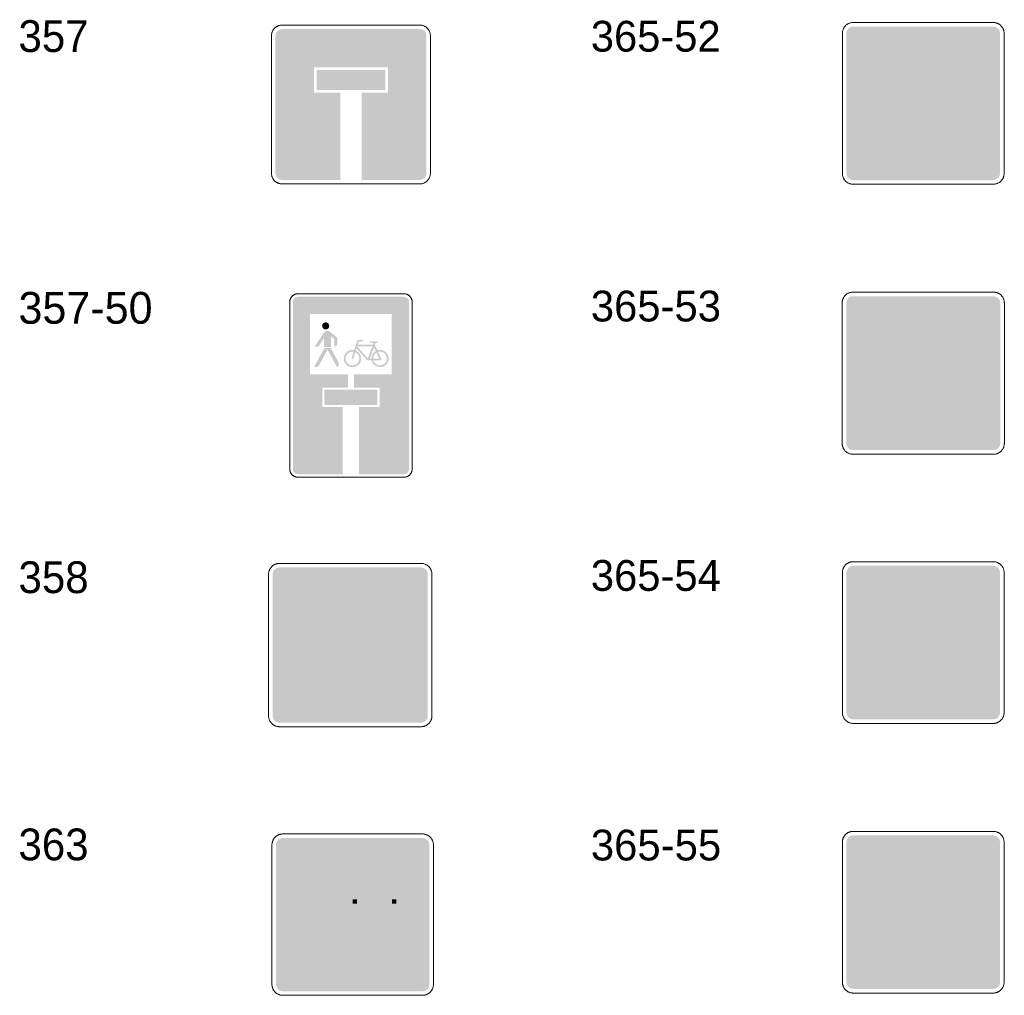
# Model space of a CAD drawing. Header units: millimetres. Extents: x 27 to 616, y -913 to 238.
# Tile 1 of 38: x 27 to 162, y -913 to -779. Entities that reach past the tile are written whole.
import ezdxf
from ezdxf.enums import TextEntityAlignment as Align

# ---------------------------------------------------------------- set-up
doc = ezdxf.new("R2010")
doc.units = ezdxf.units.MM
doc.header["$LTSCALE"] = 5
doc.linetypes.add('AUSGEZOGEN', pattern=[0])
doc.layers.add('Ebene_1', color=7, linetype='Continuous', true_color=0x000000)
doc.layers.add('Layer13', color=5, linetype='Continuous', true_color=0x0000ff)
doc.styles.add('Arial', font='arial.ttf')

msp = doc.modelspace()

# ---------------------------------------------------------------- hatches: boundary and pattern name
at = {"layer": 'Ebene_1', "linetype": 'AUSGEZOGEN', "lineweight": 18, "true_color": 0xfffffe}
for points in [[(143.44, -783.47), (158.21, -783.47), (158.21, -798.25), (143.44, -798.25)], [(150.34, -789.63), (150.14, -789.59), (149.99, -789.49), (149.88, -789.33), (149.84, -789.14), (149.84, -786.92), (149.88, -786.73), (149.99, -786.57), (150.14, -786.47), (150.34, -786.43), (153.29, -786.43), (153.48, -786.47), (153.64, -786.57), (153.74, -786.73), (153.78, -786.92), (153.78, -789.14), (153.74, -789.33), (153.64, -789.49), (153.48, -789.59), (153.29, -789.63)], [(147.87, -790.49), (147.87, -794.8), (147.8, -795.18), (147.59, -795.5), (147.27, -795.71), (146.89, -795.78), (146.51, -795.71), (146.19, -795.5), (145.98, -795.18), (145.9, -794.8), (145.95, -794.43), (146.09, -794.09), (147.15, -792.16), (147.55, -791.34)], [(143.42, -820.43), (158.23, -820.43), (158.23, -835.24), (143.42, -835.24)], [(151.25, -829.06), (151.11, -829.04), (150.99, -828.96), (150.92, -828.84), (150.89, -828.7), (150.89, -827.09), (150.92, -826.95), (150.99, -826.84), (151.11, -826.76), (151.25, -826.73), (153.4, -826.73), (153.54, -826.76), (153.65, -826.84), (153.73, -826.95), (153.76, -827.09), (153.76, -828.7), (153.73, -828.84), (153.65, -828.96), (153.54, -829.04), (153.4, -829.06)], [(149.45, -829.69), (149.45, -832.83), (149.39, -833.11), (149.24, -833.34), (149.01, -833.5), (148.73, -833.55), (148.45, -833.5), (148.23, -833.34), (148.07, -833.11), (148.01, -832.83), (148.05, -832.57), (148.15, -832.32), (148.92, -830.91), (149.21, -830.31)], [(64.87, -857.64), (79.79, -857.64), (79.79, -872.56), (64.87, -872.56)], [(143.44, -857.38), (158.21, -857.38), (158.21, -872.15), (143.44, -872.15)], [(151.24, -865.98), (151.11, -865.95), (150.99, -865.88), (150.92, -865.76), (150.89, -865.62), (150.89, -864.01), (150.92, -863.87), (150.99, -863.76), (151.11, -863.68), (151.24, -863.65), (153.39, -863.65), (153.53, -863.68), (153.65, -863.76), (153.72, -863.87), (153.75, -864.01), (153.75, -865.62), (153.72, -865.76), (153.65, -865.88), (153.53, -865.95), (153.39, -865.98)], [(149.45, -866.61), (149.45, -869.74), (149.4, -870.02), (149.24, -870.25), (149.02, -870.4), (148.74, -870.46), (148.46, -870.4), (148.23, -870.25), (148.08, -870.02), (148.02, -869.74), (148.06, -869.48), (148.15, -869.23), (148.93, -867.82), (149.22, -867.23)], [(65.29, -894.68), (80.03, -894.68), (80.03, -909.42), (65.29, -909.42)], [(158.21, -909.1), (143.44, -909.1), (143.44, -894.32), (158.21, -894.32)]]:
    msp.add_hatch(color=7, dxfattribs=at).paths.add_polyline_path(points, flags=0)
at = {"layer": 'Ebene_1', "linetype": 'AUSGEZOGEN', "lineweight": 18, "true_color": 0xce2729}
for points in [[(67.71, -786.3), (77.14, -786.3), (77.14, -789.02), (67.71, -789.02)], [(68.8, -830.09), (76.06, -830.09), (76.06, -832.18), (68.8, -832.18)], [(70.34, -871.07), (70.34, -867.09), (66.36, -867.09), (66.36, -863.11), (70.34, -863.11), (70.34, -859.13), (74.32, -859.13), (74.32, -863.11), (78.3, -863.11), (78.3, -867.09), (74.32, -867.09), (74.32, -871.07)]]:
    msp.add_hatch(color=242, dxfattribs=at).paths.add_polyline_path(points, flags=0)
at = {"layer": 'Ebene_1', "linetype": 'AUSGEZOGEN', "lineweight": 18, "true_color": 0x000000}
for points in [[(149.35, -796.28), (149.35, -795.54), (148.86, -795.54), (148.86, -788.77), (148.37, -788.77), (148.37, -794.8), (148.34, -795.1), (148.25, -795.37), (148.11, -795.63), (147.93, -795.84), (147.72, -796.02), (147.46, -796.16), (147.19, -796.25), (146.89, -796.28), (146.59, -796.25), (146.31, -796.16), (146.06, -796.02), (145.84, -795.84), (145.66, -795.63), (145.53, -795.37), (145.44, -795.1), (145.41, -794.8), (145.47, -794.31), (145.66, -793.85), (146.72, -791.92), (147.22, -790.86), (147.58, -789.74), (147.8, -788.59), (147.87, -787.41), (148.16, -786.73), (148.23, -786.61), (148.34, -786.51), (148.47, -786.45), (148.61, -786.43), (148.86, -786.43), (148.86, -785.94), (148.9, -785.74), (149, -785.59), (149.16, -785.48), (149.35, -785.44), (154.28, -785.44), (154.47, -785.48), (154.62, -785.59), (154.73, -785.74), (154.77, -785.94), (154.77, -795.54), (154.28, -795.54), (154.28, -796.28)], [(69.46, -821.36), (69.42, -821.55), (69.32, -821.71), (69.16, -821.81), (68.97, -821.85), (68.78, -821.81), (68.62, -821.71), (68.52, -821.55), (68.48, -821.36), (68.52, -821.17), (68.62, -821.01), (68.78, -820.91), (68.97, -820.87), (69.16, -820.91), (69.32, -821.01), (69.42, -821.17)], [(69.71, -822.82), (69.71, -824.25), (68.72, -824.25), (68.72, -823.07), (68.09, -824.05), (67.93, -824.19), (67.73, -824.25), (67.49, -824.18), (68.7, -822.31), (68.8, -822.2), (68.92, -822.11), (69.22, -822.03), (69.43, -822.07), (69.61, -822.18), (70.44, -822.87), (70.53, -823), (70.57, -823.15), (70.57, -823.76), (70.53, -823.92), (70.44, -824.06), (70.31, -824.15), (70.14, -824.19), (70.14, -823.18)], [(144.76, -824.88), (144.76, -821.77), (145.23, -821.77), (145.23, -824.43), (146.76, -824.43), (146.76, -824.88)], [(147.2, -824.88), (147.2, -821.77), (148.42, -821.77), (148.79, -821.84), (149.09, -822.04), (149.29, -822.34), (149.37, -822.71), (149.29, -823.08), (149.09, -823.38), (148.79, -823.58), (148.42, -823.66), (147.67, -823.66), (147.67, -824.88)], [(147.67, -823.21), (148.39, -823.21), (148.59, -823.17), (148.75, -823.06), (148.85, -822.91), (148.89, -822.71), (148.85, -822.52), (148.75, -822.36), (148.59, -822.25), (148.39, -822.21), (147.67, -822.21), (147.67, -823.21), (152.03, -823.16), (152.03, -823.79), (152.01, -824.02), (151.94, -824.23), (151.84, -824.42), (151.71, -824.58), (151.54, -824.72), (151.35, -824.82), (151.15, -824.88), (150.92, -824.91), (150.7, -824.88), (150.49, -824.82), (150.3, -824.72), (150.14, -824.58), (150, -824.42), (149.9, -824.23), (149.83, -824.02), (149.81, -823.79), (149.81, -822.85), (149.83, -822.63), (149.9, -822.42), (150, -822.23), (150.14, -822.06), (150.3, -821.93), (150.49, -821.83), (150.7, -821.76), (150.92, -821.74), (151.31, -821.81), (151.63, -822), (151.88, -822.29), (152.01, -822.66), (151.53, -822.66), (151.44, -822.47), (151.3, -822.33), (151.12, -822.24), (150.92, -822.21), (150.67, -822.26), (150.47, -822.4), (150.33, -822.6), (150.28, -822.85), (150.28, -823.79), (150.33, -824.04), (150.47, -824.25), (150.67, -824.38), (150.92, -824.43), (151.17, -824.38), (151.37, -824.25), (151.51, -824.04), (151.56, -823.79), (151.56, -823.6), (150.92, -823.6), (150.92, -823.16), (152.03, -823.16)], [(69.22, -824.62), (68.06, -826.76), (67.87, -826.94), (67.62, -827.01), (67.39, -826.95), (68.7, -824.55), (68.72, -824.43), (68.72, -824.37), (69.71, -824.37), (69.71, -824.43), (69.74, -824.55), (70.71, -826.35), (70.77, -826.58), (70.7, -826.83), (70.52, -827.01)], [(150.53, -833.91), (150.53, -833.37), (150.17, -833.37), (150.17, -828.44), (149.81, -828.44), (149.81, -832.83), (149.79, -833.05), (149.73, -833.25), (149.63, -833.44), (149.49, -833.6), (149.34, -833.73), (149.15, -833.83), (148.95, -833.89), (148.73, -833.91), (148.52, -833.89), (148.31, -833.83), (148.13, -833.73), (147.97, -833.6), (147.84, -833.44), (147.74, -833.25), (147.68, -833.05), (147.66, -832.83), (147.7, -832.48), (147.83, -832.14), (148.61, -830.73), (148.97, -829.96), (149.24, -829.15), (149.4, -828.31), (149.45, -827.45), (149.66, -826.95), (149.79, -826.79), (149.99, -826.73), (150.17, -826.73), (150.17, -826.37), (150.2, -826.23), (150.27, -826.12), (150.39, -826.04), (150.53, -826.01), (154.12, -826.01), (154.26, -826.04), (154.37, -826.12), (154.45, -826.23), (154.48, -826.37), (154.48, -833.37), (154.12, -833.37), (154.12, -833.91)], [(146.97, -860.92), (146.84, -861.29), (146.59, -861.58), (146.26, -861.77), (145.88, -861.83), (145.66, -861.81), (145.45, -861.75), (145.26, -861.64), (145.1, -861.51), (144.96, -861.35), (144.86, -861.16), (144.79, -860.95), (144.77, -860.73), (144.77, -859.78), (144.79, -859.56), (144.86, -859.35), (144.96, -859.17), (145.1, -859), (145.26, -858.87), (145.45, -858.76), (145.66, -858.7), (145.88, -858.68), (146.26, -858.75), (146.59, -858.94), (146.84, -859.22), (146.97, -859.59), (146.49, -859.59), (146.4, -859.41), (146.26, -859.27), (146.08, -859.18), (145.88, -859.15), (145.63, -859.2), (145.43, -859.33), (145.29, -859.54), (145.24, -859.78), (145.24, -860.73), (145.29, -860.97), (145.43, -861.18), (145.63, -861.31), (145.88, -861.36), (146.08, -861.33), (146.26, -861.24), (146.4, -861.1), (146.49, -860.92)], [(147.52, -861.81), (147.52, -858.7), (147.97, -858.7), (149.38, -860.92), (149.38, -858.7), (149.85, -858.7), (149.85, -861.81), (149.41, -861.81), (148, -859.59), (148, -861.81), (147.52, -861.81), (152.68, -860.09), (152.68, -860.73), (152.65, -860.95), (152.59, -861.16), (152.49, -861.35), (152.35, -861.51), (152.19, -861.64), (152, -861.75), (151.79, -861.81), (151.57, -861.83), (151.35, -861.81), (151.14, -861.75), (150.95, -861.64), (150.79, -861.51), (150.65, -861.35), (150.55, -861.16), (150.48, -860.95), (150.46, -860.73), (150.46, -859.78), (150.48, -859.56), (150.55, -859.35), (150.65, -859.17), (150.79, -859), (150.95, -858.87), (151.14, -858.76), (151.35, -858.7), (151.57, -858.68), (151.95, -858.75), (152.28, -858.94), (152.52, -859.22), (152.66, -859.59), (152.18, -859.59), (152.08, -859.41), (151.94, -859.27), (151.77, -859.18), (151.57, -859.15), (151.32, -859.2), (151.12, -859.33), (150.98, -859.54), (150.93, -859.78), (150.93, -860.73), (150.98, -860.97), (151.12, -861.18), (151.32, -861.31), (151.57, -861.36), (151.82, -861.31), (152.02, -861.18), (152.16, -860.97), (152.21, -860.73), (152.21, -860.53), (151.57, -860.53), (151.57, -860.09), (152.68, -860.09)], [(150.53, -870.82), (150.53, -870.28), (150.17, -870.28), (150.17, -865.36), (149.81, -865.36), (149.81, -869.74), (149.79, -869.96), (149.73, -870.16), (149.63, -870.34), (149.5, -870.5), (149.34, -870.63), (149.16, -870.73), (148.95, -870.8), (148.74, -870.82), (148.52, -870.8), (148.32, -870.73), (148.14, -870.63), (147.98, -870.5), (147.85, -870.34), (147.75, -870.16), (147.69, -869.96), (147.66, -869.74), (147.71, -869.39), (147.84, -869.05), (148.61, -867.65), (148.98, -866.87), (149.24, -866.06), (149.4, -865.23), (149.45, -864.37), (149.66, -863.88), (149.79, -863.72), (149.99, -863.66), (150.17, -863.66), (150.17, -863.3), (150.2, -863.16), (150.28, -863.04), (150.39, -862.97), (150.53, -862.94), (154.11, -862.94), (154.25, -862.97), (154.36, -863.04), (154.44, -863.16), (154.47, -863.3), (154.47, -870.28), (154.11, -870.28), (154.11, -870.82)], [(156.74, -904.91), (156.74, -898.02), (156.52, -897.84), (156.24, -897.77), (155.97, -897.84), (155.75, -898.02), (155.75, -900.48), (155.71, -900.88), (155.6, -901.25), (155.42, -901.58), (155.18, -901.87), (154.88, -902.11), (154.55, -902.29), (154.18, -902.41), (153.78, -902.45), (145.9, -902.45), (145.9, -900.48), (145.69, -900.3), (145.41, -900.23), (145.14, -900.3), (144.92, -900.48), (144.92, -904.91), (145.9, -904.91), (145.9, -903.93), (155.75, -903.93), (155.75, -904.91)], [(72.14, -904.14), (71.92, -904.14), (71.66, -904.08), (71.44, -903.94), (71.3, -903.73), (71.25, -903.46), (71.25, -899.96), (71.84, -899.96), (71.84, -903.39), (71.9, -903.52), (72.03, -903.58), (72.14, -903.58)], [(72.66, -899.96), (73.26, -899.96), (73.26, -900.56), (72.66, -900.56)], [(78.03, -899.96), (78.63, -899.96), (78.63, -900.56), (78.03, -900.56)], [(152.43, -902.2), (146.52, -902.2), (146.38, -902.17), (146.26, -902.1), (146.18, -901.98), (146.15, -901.83), (146.19, -901.67), (146.3, -901.53), (146.85, -901.21), (147.44, -900.99), (148.45, -900.79), (149.47, -900.73), (150.5, -900.79), (151.51, -900.99), (152.1, -901.21), (152.65, -901.53), (152.76, -901.67), (152.8, -901.83), (152.77, -901.98), (152.69, -902.1), (152.57, -902.17), (152.43, -902.2), (155.37, -899.88), (155.46, -900.01), (155.5, -900.18), (155.5, -900.38), (155.45, -900.59), (155.22, -901.06), (154.83, -901.53), (154.36, -901.91), (153.9, -902.14), (153.68, -902.19), (153.48, -902.2), (153.31, -902.16), (153.18, -902.07), (153.09, -901.93), (153.05, -901.77), (153.05, -901.57), (153.1, -901.35), (153.33, -900.88), (153.72, -900.41), (154.19, -900.03), (154.66, -899.8), (154.87, -899.75), (155.07, -899.74), (155.24, -899.79), (155.37, -899.88)], [(72.66, -901.15), (73.26, -901.15), (73.26, -904.14), (72.66, -904.14)], [(73.71, -904.14), (73.71, -903.65), (74.68, -901.67), (73.78, -901.67), (73.78, -901.15), (75.35, -901.15), (75.35, -901.6), (74.38, -903.58), (75.35, -903.58), (75.35, -904.14)], [(78.03, -901.15), (78.63, -901.15), (78.63, -904.14), (78.03, -904.14)]]:
    msp.add_hatch(color=18, dxfattribs=at).paths.add_polyline_path(points, flags=0)
h = msp.add_hatch(color=18, dxfattribs=at)
h.paths.add_polyline_path([(74.05, -823.23), (74.05, -823.47), (73.66, -823.47), (73.52, -823.52), (73.43, -823.64), (73.34, -823.94), (75.45, -823.94), (75.54, -823.71), (75.04, -823.59), (74.99, -823.53), (75.05, -823.47), (76.06, -823.47), (76.06, -823.71), (75.79, -823.71), (75.7, -823.94), (76.05, -824.71), (76.41, -824.65), (76.65, -824.68), (76.87, -824.74), (77.07, -824.85), (77.25, -825), (77.39, -825.17), (77.5, -825.37), (77.57, -825.6), (77.59, -825.83), (77.57, -826.07), (77.5, -826.29), (77.39, -826.49), (77.25, -826.67), (77.07, -826.81), (76.87, -826.92), (76.65, -826.99), (76.41, -827.01), (76.01, -826.94), (75.67, -826.75), (75.4, -826.45), (75.25, -826.07), (74.76, -826.07), (74.58, -825.99), (73.18, -824.44), (73.09, -824.74), (73.39, -824.93), (73.62, -825.18), (73.76, -825.49), (73.81, -825.83), (73.79, -826.07), (73.72, -826.29), (73.61, -826.49), (73.47, -826.67), (73.29, -826.81), (73.09, -826.92), (72.87, -826.99), (72.63, -827.01), (72.39, -826.99), (72.17, -826.92), (71.97, -826.81), (71.79, -826.67), (71.65, -826.49), (71.54, -826.29), (71.47, -826.07), (71.45, -825.83), (71.47, -825.6), (71.54, -825.37), (71.65, -825.17), (71.79, -825), (71.97, -824.85), (72.17, -824.74), (72.39, -824.68), (72.63, -824.65), (72.87, -824.67), (73.21, -823.57), (73.28, -823.43), (73.38, -823.33), (73.51, -823.26), (73.66, -823.23)], flags=0)
h.paths.add_polyline_path([(75.5, -826.07), (75.62, -826.36), (75.83, -826.58), (76.1, -826.73), (76.41, -826.78), (76.78, -826.7), (77.08, -826.5), (77.28, -826.2), (77.36, -825.83), (77.28, -825.47), (77.08, -825.16), (76.78, -824.96), (76.41, -824.89), (76.14, -824.93), (76.58, -825.9), (76.59, -825.95), (76.47, -826.07)], flags=0)
h.paths.add_polyline_path([(75.47, -825.83), (76.29, -825.83), (75.93, -825.02), (75.73, -825.17), (75.59, -825.37), (75.5, -825.59)], flags=0)
h.paths.add_polyline_path([(72.79, -824.9), (72.63, -824.89), (72.26, -824.96), (71.96, -825.16), (71.76, -825.47), (71.69, -825.83), (71.76, -826.2), (71.96, -826.5), (72.26, -826.7), (72.63, -826.78), (73, -826.7), (73.3, -826.5), (73.5, -826.2), (73.58, -825.83), (73.54, -825.56), (73.43, -825.32), (73.25, -825.12), (73.02, -824.97), (72.74, -825.87), (72.63, -825.95), (72.51, -825.83), (72.52, -825.8)], flags=0)
h.paths.add_polyline_path([(74.99, -825.83), (75.23, -825.83), (75.27, -825.52), (75.39, -825.24), (75.58, -824.99), (75.83, -824.81), (75.59, -824.26)], flags=0)
h.paths.add_polyline_path([(73.27, -824.18), (74.75, -825.82), (75.36, -824.18)], flags=0)
h = msp.add_hatch(color=18, dxfattribs=at)
h.paths.add_polyline_path([(66.7, -904.14), (66.7, -899.96), (67.67, -899.96), (68.04, -900.03), (68.35, -900.24), (68.56, -900.55), (68.64, -900.93), (68.64, -901.53), (68.56, -901.9), (68.35, -902.21), (68.04, -902.42), (67.67, -902.49), (67.29, -902.49), (67.29, -904.14)], flags=0)
h.paths.add_polyline_path([(67.29, -900.52), (67.29, -901.94), (67.67, -901.94), (67.83, -901.9), (67.96, -901.82), (68.04, -901.68), (68.08, -901.53), (68.08, -900.93), (68.04, -900.77), (67.96, -900.64), (67.83, -900.55), (67.67, -900.52)], flags=0)
h = msp.add_hatch(color=18, dxfattribs=at)
h.paths.add_polyline_path([(68.93, -903.28), (68.93, -902.01), (69.01, -901.66), (69.2, -901.38), (69.48, -901.19), (69.83, -901.11), (70.18, -901.19), (70.46, -901.38), (70.65, -901.66), (70.73, -902.01), (70.73, -903.28), (70.65, -903.63), (70.46, -903.91), (70.18, -904.1), (69.83, -904.17), (69.48, -904.1), (69.2, -903.91), (69.01, -903.63)], flags=0)
h.paths.add_polyline_path([(69.53, -903.28), (69.56, -903.39), (69.62, -903.49), (69.71, -903.55), (69.83, -903.58), (69.95, -903.55), (70.04, -903.49), (70.1, -903.39), (70.13, -903.28), (70.13, -902.01), (70.1, -901.89), (70.04, -901.8), (69.95, -901.73), (69.83, -901.71), (69.71, -901.73), (69.62, -901.8), (69.56, -901.89), (69.53, -902.01)], flags=0)
h = msp.add_hatch(color=18, dxfattribs=at)
h.paths.add_polyline_path([(77.51, -903.28), (77.44, -903.63), (77.25, -903.91), (76.97, -904.1), (76.62, -904.17), (76.27, -904.1), (75.98, -903.91), (75.79, -903.63), (75.72, -903.28), (75.72, -902.01), (75.79, -901.66), (75.98, -901.38), (76.27, -901.19), (76.62, -901.11), (76.97, -901.19), (77.25, -901.38), (77.44, -901.66), (77.51, -902.01), (77.51, -902.87), (76.32, -902.87), (76.32, -903.28), (76.34, -903.39), (76.41, -903.49), (76.5, -903.55), (76.62, -903.58), (76.73, -903.55), (76.83, -903.49), (76.89, -903.39), (76.92, -903.28)], flags=0)
h.paths.add_polyline_path([(76.32, -902.38), (76.92, -902.38), (76.92, -902.01), (76.89, -901.89), (76.83, -901.8), (76.73, -901.73), (76.62, -901.71), (76.5, -901.73), (76.41, -901.8), (76.34, -901.89), (76.32, -902.01)], flags=0)
at = {"layer": 'Layer13', "linetype": 'AUSGEZOGEN', "lineweight": 18, "true_color": 0x0000ff}
for points in [[(70.98, -801.35), (63, -801.35), (62.65, -801.28), (62.36, -801.09), (62.16, -800.8), (62.09, -800.45), (62.09, -781.58), (62.16, -781.23), (62.36, -780.94), (62.65, -780.75), (63, -780.68), (81.86, -780.68), (82.21, -780.75), (82.5, -780.94), (82.69, -781.23), (82.77, -781.58), (82.77, -800.45), (82.69, -800.8), (82.5, -801.09), (82.21, -801.28), (81.86, -801.35), (73.88, -801.35), (73.88, -789.38), (77.51, -789.38), (77.51, -785.94), (67.35, -785.94), (67.35, -789.38), (70.98, -789.38)], [(141.23, -801.39), (140.87, -801.31), (140.57, -801.12), (140.38, -800.82), (140.3, -800.46), (140.3, -781.26), (140.38, -780.9), (140.57, -780.61), (140.87, -780.41), (141.23, -780.34), (160.43, -780.34), (160.79, -780.41), (161.08, -780.61), (161.28, -780.9), (161.35, -781.26), (161.35, -800.46), (161.28, -800.82), (161.08, -801.12), (160.79, -801.31), (160.43, -801.39)], [(71.31, -841.68), (65.17, -841.68), (64.89, -841.62), (64.67, -841.47), (64.52, -841.25), (64.47, -840.98), (64.47, -818.07), (64.52, -817.8), (64.67, -817.58), (64.89, -817.43), (65.17, -817.37), (79.69, -817.37), (79.96, -817.43), (80.19, -817.58), (80.33, -817.8), (80.39, -818.07), (80.39, -840.98), (80.33, -841.25), (80.19, -841.47), (79.96, -841.62), (79.69, -841.68), (73.55, -841.68), (73.55, -832.46), (76.34, -832.46), (76.34, -829.81), (72.85, -829.81), (72.85, -827.99), (78.02, -827.99), (78.02, -819.75), (66.84, -819.75), (66.84, -827.99), (72.01, -827.99), (72.01, -829.81), (68.52, -829.81), (68.52, -832.46), (71.31, -832.46)], [(141.2, -838.39), (140.84, -838.32), (140.55, -838.12), (140.35, -837.83), (140.28, -837.47), (140.28, -818.21), (140.35, -817.85), (140.55, -817.56), (140.84, -817.36), (141.2, -817.29), (160.45, -817.29), (160.82, -817.36), (161.11, -817.56), (161.31, -817.85), (161.38, -818.21), (161.38, -837.47), (161.31, -837.83), (161.11, -838.12), (160.82, -838.32), (160.45, -838.39)], [(154.57, -832.65), (154.57, -827.81), (155.82, -827.81), (155.96, -827.78), (156.08, -827.7), (156.15, -827.59), (156.18, -827.45), (156.18, -825.83), (156.15, -825.69), (156.08, -825.58), (155.96, -825.5), (155.82, -825.47), (153.67, -825.47), (153.53, -825.5), (153.42, -825.58), (153.34, -825.69), (153.31, -825.83), (153.31, -825.92), (151.99, -825.92), (152.08, -825.69), (152.21, -825.53), (152.41, -825.47), (152.59, -825.47), (152.59, -825.12), (152.62, -824.98), (152.7, -824.86), (152.81, -824.78), (152.95, -824.76), (156.54, -824.76), (156.68, -824.78), (156.8, -824.86), (156.87, -824.98), (156.9, -825.12), (156.9, -832.12), (156.54, -832.12), (156.54, -832.65)], [(62.63, -875.73), (62.27, -875.66), (61.97, -875.46), (61.77, -875.16), (61.7, -874.8), (61.7, -855.4), (61.77, -855.03), (61.97, -854.74), (62.27, -854.54), (62.63, -854.46), (82.03, -854.46), (82.39, -854.54), (82.69, -854.74), (82.89, -855.03), (82.96, -855.4), (82.96, -874.8), (82.89, -875.16), (82.69, -875.46), (82.39, -875.66), (82.03, -875.73)], [(141.23, -875.29), (140.87, -875.21), (140.57, -875.02), (140.38, -874.72), (140.3, -874.36), (140.3, -855.16), (140.38, -854.8), (140.57, -854.51), (140.87, -854.31), (141.23, -854.24), (160.43, -854.24), (160.79, -854.31), (161.08, -854.51), (161.28, -854.8), (161.35, -855.16), (161.35, -874.36), (161.28, -874.72), (161.08, -875.02), (160.79, -875.21), (160.43, -875.29)], [(154.56, -869.56), (154.56, -864.73), (155.81, -864.73), (155.95, -864.7), (156.06, -864.62), (156.14, -864.51), (156.17, -864.37), (156.17, -862.76), (156.14, -862.62), (156.06, -862.51), (155.95, -862.43), (155.81, -862.4), (153.66, -862.4), (153.52, -862.43), (153.41, -862.51), (153.33, -862.62), (153.3, -862.76), (153.3, -862.85), (151.98, -862.85), (152.08, -862.62), (152.21, -862.46), (152.41, -862.4), (152.59, -862.4), (152.59, -862.04), (152.62, -861.9), (152.69, -861.79), (152.81, -861.71), (152.95, -861.69), (156.53, -861.69), (156.67, -861.71), (156.78, -861.79), (156.86, -861.9), (156.89, -862.04), (156.89, -869.03), (156.53, -869.03), (156.53, -869.56)], [(63.08, -912.55), (62.72, -912.48), (62.43, -912.28), (62.23, -911.99), (62.16, -911.63), (62.16, -892.47), (62.23, -892.11), (62.43, -891.81), (62.72, -891.62), (63.08, -891.54), (82.25, -891.54), (82.6, -891.62), (82.9, -891.81), (83.09, -892.11), (83.17, -892.47), (83.17, -911.63), (83.09, -911.99), (82.9, -912.28), (82.6, -912.48), (82.25, -912.55)], [(160.43, -912.24), (141.23, -912.24), (140.87, -912.16), (140.57, -911.97), (140.38, -911.67), (140.3, -911.31), (140.3, -892.11), (140.38, -891.75), (140.57, -891.46), (140.87, -891.26), (141.23, -891.19), (160.43, -891.19), (160.79, -891.26), (161.08, -891.46), (161.28, -891.75), (161.35, -892.11), (161.35, -911.31), (161.28, -911.67), (161.08, -911.97), (160.79, -912.16)]]:
    msp.add_hatch(color=5, dxfattribs=at).paths.add_polyline_path(points, flags=0)

# ---------------------------------------------------------------- linework, layer by layer
at = {"layer": 'Ebene_1', "color": 18, "linetype": 'AUSGEZOGEN', "lineweight": 18, "true_color": 0x000000}
for p, q in [((63, -780.13), (81.86, -780.13)), ((141.23, -779.78), (160.43, -779.78)), ((141.23, -779.78), (160.43, -779.78)), ((61.55, -800.45), (61.55, -781.58)), ((83.31, -781.58), (83.31, -800.45)), ((139.75, -800.46), (139.75, -781.26)), ((139.75, -800.46), (139.75, -781.26)), ((161.91, -781.26), (161.91, -800.46)), ((161.91, -781.26), (161.91, -800.46)), ((81.86, -801.9), (63, -801.9)), ((160.43, -801.94), (141.23, -801.94)), ((160.43, -801.94), (141.23, -801.94)), ((65.17, -816.96), (79.69, -816.96)), ((141.2, -816.73), (160.45, -816.73)), ((141.2, -816.73), (160.45, -816.73)), ((64.05, -840.98), (64.05, -818.07)), ((80.81, -818.07), (80.81, -840.98)), ((139.72, -837.47), (139.72, -818.21)), ((139.72, -837.47), (139.72, -818.21)), ((161.94, -818.21), (161.94, -837.47)), ((161.94, -818.21), (161.94, -837.47)), ((160.45, -838.95), (141.2, -838.95)), ((160.45, -838.95), (141.2, -838.95)), ((79.69, -842.1), (65.17, -842.1)), ((141.23, -853.68), (160.43, -853.68)), ((62.63, -853.91), (82.03, -853.91)), ((139.75, -874.36), (139.75, -855.16)), ((161.91, -855.16), (161.91, -874.36)), ((61.14, -874.8), (61.14, -855.4)), ((83.52, -855.4), (83.52, -874.8)), ((82.03, -876.29), (62.63, -876.29)), ((160.43, -875.84), (141.23, -875.84)), ((63.08, -890.99), (82.25, -890.99)), ((141.23, -890.63), (160.43, -890.63)), ((61.61, -911.63), (61.61, -892.47)), ((83.72, -892.47), (83.72, -911.63)), ((139.75, -911.31), (139.75, -892.11)), ((161.91, -892.11), (161.91, -911.31)), ((82.25, -913.1), (63.08, -913.1)), ((160.43, -912.79), (141.23, -912.79))]:
    msp.add_line(p, q, dxfattribs=at)
for points in [[(61.55, -781.58), (61.55, -781.51), (61.55, -781.44), (61.56, -781.36), (61.58, -781.29), (61.59, -781.22), (61.61, -781.15), (61.64, -781.09), (61.66, -781.02), (61.69, -780.96), (61.72, -780.89), (61.76, -780.83), (61.79, -780.77), (61.84, -780.72), (61.88, -780.66), (61.92, -780.61), (61.97, -780.56), (62.02, -780.51), (62.08, -780.47), (62.13, -780.42), (62.19, -780.38), (62.25, -780.34), (62.31, -780.31), (62.37, -780.28), (62.43, -780.25), (62.5, -780.22), (62.57, -780.2), (62.64, -780.18), (62.71, -780.16), (62.78, -780.15), (62.85, -780.14), (62.92, -780.14), (63, -780.13)], [(81.86, -780.13), (81.93, -780.14), (82.01, -780.14), (82.08, -780.15), (82.15, -780.16), (82.22, -780.18), (82.29, -780.2), (82.36, -780.22), (82.42, -780.25), (82.49, -780.28), (82.55, -780.31), (82.61, -780.34), (82.67, -780.38), (82.73, -780.42), (82.78, -780.47), (82.83, -780.51), (82.89, -780.56), (82.93, -780.61), (82.98, -780.66), (83.02, -780.72), (83.06, -780.77), (83.1, -780.83), (83.13, -780.89), (83.17, -780.96), (83.2, -781.02), (83.22, -781.09), (83.24, -781.15), (83.26, -781.22), (83.28, -781.29), (83.29, -781.36), (83.3, -781.44), (83.31, -781.51), (83.31, -781.58)], [(139.75, -781.26), (139.75, -781.18), (139.76, -781.11), (139.77, -781.03), (139.78, -780.96), (139.8, -780.89), (139.82, -780.82), (139.84, -780.75), (139.87, -780.68), (139.9, -780.62), (139.93, -780.55), (139.96, -780.49), (140, -780.43), (140.04, -780.37), (140.09, -780.32), (140.13, -780.27), (140.18, -780.21), (140.23, -780.17), (140.29, -780.12), (140.34, -780.07), (140.4, -780.03), (140.46, -780), (140.52, -779.96), (140.59, -779.93), (140.65, -779.9), (140.72, -779.87), (140.79, -779.85), (140.86, -779.83), (140.93, -779.81), (141, -779.8), (141.08, -779.79), (141.15, -779.78), (141.23, -779.78)], [(139.75, -781.26), (139.75, -781.18), (139.76, -781.11), (139.77, -781.03), (139.78, -780.96), (139.8, -780.89), (139.82, -780.82), (139.84, -780.75), (139.87, -780.68), (139.9, -780.62), (139.93, -780.55), (139.96, -780.49), (140, -780.43), (140.04, -780.37), (140.09, -780.32), (140.13, -780.27), (140.18, -780.21), (140.23, -780.17), (140.29, -780.12), (140.34, -780.07), (140.4, -780.03), (140.46, -780), (140.52, -779.96), (140.59, -779.93), (140.65, -779.9), (140.72, -779.87), (140.79, -779.85), (140.86, -779.83), (140.93, -779.81), (141, -779.8), (141.08, -779.79), (141.15, -779.78), (141.23, -779.78)], [(160.43, -779.78), (160.51, -779.78), (160.58, -779.79), (160.66, -779.8), (160.73, -779.81), (160.8, -779.83), (160.87, -779.85), (160.94, -779.87), (161.01, -779.9), (161.07, -779.93), (161.13, -779.96), (161.2, -780), (161.26, -780.03), (161.31, -780.07), (161.37, -780.12), (161.42, -780.17), (161.48, -780.21), (161.52, -780.27), (161.57, -780.32), (161.61, -780.37), (161.66, -780.43), (161.69, -780.49), (161.73, -780.55), (161.76, -780.62), (161.79, -780.68), (161.82, -780.75), (161.84, -780.82), (161.86, -780.89), (161.88, -780.96), (161.89, -781.03), (161.9, -781.11), (161.91, -781.18), (161.91, -781.26)], [(160.43, -779.78), (160.51, -779.78), (160.58, -779.79), (160.66, -779.8), (160.73, -779.81), (160.8, -779.83), (160.87, -779.85), (160.94, -779.87), (161.01, -779.9), (161.07, -779.93), (161.13, -779.96), (161.2, -780), (161.26, -780.03), (161.31, -780.07), (161.37, -780.12), (161.42, -780.17), (161.48, -780.21), (161.52, -780.27), (161.57, -780.32), (161.61, -780.37), (161.66, -780.43), (161.69, -780.49), (161.73, -780.55), (161.76, -780.62), (161.79, -780.68), (161.82, -780.75), (161.84, -780.82), (161.86, -780.89), (161.88, -780.96), (161.89, -781.03), (161.9, -781.11), (161.91, -781.18), (161.91, -781.26)], [(63, -801.9), (62.92, -801.89), (62.85, -801.89), (62.78, -801.88), (62.71, -801.87), (62.64, -801.85), (62.57, -801.83), (62.5, -801.81), (62.43, -801.78), (62.37, -801.75), (62.31, -801.72), (62.25, -801.69), (62.19, -801.65), (62.13, -801.61), (62.08, -801.56), (62.02, -801.52), (61.97, -801.47), (61.92, -801.42), (61.88, -801.37), (61.84, -801.31), (61.79, -801.26), (61.76, -801.2), (61.72, -801.14), (61.69, -801.07), (61.66, -801.01), (61.64, -800.94), (61.61, -800.88), (61.59, -800.81), (61.58, -800.74), (61.56, -800.67), (61.55, -800.59), (61.55, -800.52), (61.55, -800.45)], [(83.31, -800.45), (83.31, -800.52), (83.3, -800.59), (83.29, -800.67), (83.28, -800.74), (83.26, -800.81), (83.24, -800.88), (83.22, -800.94), (83.2, -801.01), (83.17, -801.07), (83.13, -801.14), (83.1, -801.2), (83.06, -801.26), (83.02, -801.31), (82.98, -801.37), (82.93, -801.42), (82.89, -801.47), (82.83, -801.52), (82.78, -801.56), (82.73, -801.61), (82.67, -801.65), (82.61, -801.69), (82.55, -801.72), (82.49, -801.75), (82.42, -801.78), (82.36, -801.81), (82.29, -801.83), (82.22, -801.85), (82.15, -801.87), (82.08, -801.88), (82.01, -801.89), (81.93, -801.89), (81.86, -801.9)], [(141.23, -801.94), (141.15, -801.94), (141.08, -801.93), (141, -801.92), (140.93, -801.91), (140.86, -801.89), (140.79, -801.87), (140.72, -801.85), (140.65, -801.82), (140.59, -801.79), (140.52, -801.76), (140.46, -801.73), (140.4, -801.69), (140.34, -801.65), (140.29, -801.6), (140.23, -801.56), (140.18, -801.51), (140.13, -801.46), (140.09, -801.4), (140.04, -801.35), (140, -801.29), (139.96, -801.23), (139.93, -801.17), (139.9, -801.1), (139.87, -801.04), (139.84, -800.97), (139.82, -800.9), (139.8, -800.83), (139.78, -800.76), (139.77, -800.69), (139.76, -800.61), (139.75, -800.54), (139.75, -800.46)], [(141.23, -801.94), (141.15, -801.94), (141.08, -801.93), (141, -801.92), (140.93, -801.91), (140.86, -801.89), (140.79, -801.87), (140.72, -801.85), (140.65, -801.82), (140.59, -801.79), (140.52, -801.76), (140.46, -801.73), (140.4, -801.69), (140.34, -801.65), (140.29, -801.6), (140.23, -801.56), (140.18, -801.51), (140.13, -801.46), (140.09, -801.4), (140.04, -801.35), (140, -801.29), (139.96, -801.23), (139.93, -801.17), (139.9, -801.1), (139.87, -801.04), (139.84, -800.97), (139.82, -800.9), (139.8, -800.83), (139.78, -800.76), (139.77, -800.69), (139.76, -800.61), (139.75, -800.54), (139.75, -800.46)], [(161.91, -800.46), (161.91, -800.54), (161.9, -800.61), (161.89, -800.69), (161.88, -800.76), (161.86, -800.83), (161.84, -800.9), (161.82, -800.97), (161.79, -801.04), (161.76, -801.1), (161.73, -801.17), (161.69, -801.23), (161.66, -801.29), (161.61, -801.35), (161.57, -801.4), (161.52, -801.46), (161.48, -801.51), (161.42, -801.56), (161.37, -801.6), (161.31, -801.65), (161.26, -801.69), (161.2, -801.73), (161.13, -801.76), (161.07, -801.79), (161.01, -801.82), (160.94, -801.85), (160.87, -801.87), (160.8, -801.89), (160.73, -801.91), (160.66, -801.92), (160.58, -801.93), (160.51, -801.94), (160.43, -801.94)], [(161.91, -800.46), (161.91, -800.54), (161.9, -800.61), (161.89, -800.69), (161.88, -800.76), (161.86, -800.83), (161.84, -800.9), (161.82, -800.97), (161.79, -801.04), (161.76, -801.1), (161.73, -801.17), (161.69, -801.23), (161.66, -801.29), (161.61, -801.35), (161.57, -801.4), (161.52, -801.46), (161.48, -801.51), (161.42, -801.56), (161.37, -801.6), (161.31, -801.65), (161.26, -801.69), (161.2, -801.73), (161.13, -801.76), (161.07, -801.79), (161.01, -801.82), (160.94, -801.85), (160.87, -801.87), (160.8, -801.89), (160.73, -801.91), (160.66, -801.92), (160.58, -801.93), (160.51, -801.94), (160.43, -801.94)], [(64.05, -818.07), (64.05, -818.02), (64.05, -817.96), (64.06, -817.9), (64.07, -817.85), (64.08, -817.79), (64.1, -817.74), (64.12, -817.69), (64.14, -817.64), (64.16, -817.59), (64.18, -817.54), (64.21, -817.49), (64.24, -817.45), (64.27, -817.4), (64.3, -817.36), (64.34, -817.32), (64.38, -817.28), (64.41, -817.25), (64.45, -817.21), (64.5, -817.18), (64.54, -817.15), (64.59, -817.12), (64.63, -817.09), (64.68, -817.07), (64.73, -817.04), (64.78, -817.02), (64.83, -817.01), (64.89, -816.99), (64.94, -816.98), (65, -816.97), (65.05, -816.96), (65.11, -816.96), (65.17, -816.96)], [(79.69, -816.96), (79.75, -816.96), (79.81, -816.96), (79.86, -816.97), (79.92, -816.98), (79.97, -816.99), (80.02, -817.01), (80.08, -817.02), (80.13, -817.04), (80.18, -817.07), (80.22, -817.09), (80.27, -817.12), (80.32, -817.15), (80.36, -817.18), (80.4, -817.21), (80.44, -817.25), (80.48, -817.28), (80.52, -817.32), (80.55, -817.36), (80.59, -817.4), (80.62, -817.45), (80.65, -817.49), (80.67, -817.54), (80.7, -817.59), (80.72, -817.64), (80.74, -817.69), (80.76, -817.74), (80.77, -817.79), (80.79, -817.85), (80.8, -817.9), (80.8, -817.96), (80.81, -818.02), (80.81, -818.07)], [(139.72, -818.21), (139.72, -818.14), (139.73, -818.06), (139.74, -817.99), (139.75, -817.91), (139.77, -817.84), (139.79, -817.77), (139.81, -817.7), (139.84, -817.64), (139.87, -817.57), (139.9, -817.51), (139.94, -817.44), (139.97, -817.38), (140.02, -817.33), (140.06, -817.27), (140.11, -817.22), (140.16, -817.17), (140.21, -817.12), (140.26, -817.07), (140.32, -817.03), (140.37, -816.98), (140.43, -816.95), (140.5, -816.91), (140.56, -816.88), (140.63, -816.85), (140.69, -816.82), (140.76, -816.8), (140.83, -816.78), (140.9, -816.76), (140.98, -816.75), (141.05, -816.74), (141.13, -816.73), (141.2, -816.73)], [(139.72, -818.21), (139.72, -818.14), (139.73, -818.06), (139.74, -817.99), (139.75, -817.91), (139.77, -817.84), (139.79, -817.77), (139.81, -817.7), (139.84, -817.64), (139.87, -817.57), (139.9, -817.51), (139.94, -817.44), (139.97, -817.38), (140.02, -817.33), (140.06, -817.27), (140.11, -817.22), (140.16, -817.17), (140.21, -817.12), (140.26, -817.07), (140.32, -817.03), (140.37, -816.98), (140.43, -816.95), (140.5, -816.91), (140.56, -816.88), (140.63, -816.85), (140.69, -816.82), (140.76, -816.8), (140.83, -816.78), (140.9, -816.76), (140.98, -816.75), (141.05, -816.74), (141.13, -816.73), (141.2, -816.73)], [(160.45, -816.73), (160.53, -816.73), (160.61, -816.74), (160.68, -816.75), (160.75, -816.76), (160.82, -816.78), (160.9, -816.8), (160.96, -816.82), (161.03, -816.85), (161.1, -816.88), (161.16, -816.91), (161.22, -816.95), (161.28, -816.98), (161.34, -817.03), (161.4, -817.07), (161.45, -817.12), (161.5, -817.17), (161.55, -817.22), (161.6, -817.27), (161.64, -817.33), (161.68, -817.38), (161.72, -817.44), (161.76, -817.51), (161.79, -817.57), (161.82, -817.64), (161.85, -817.7), (161.87, -817.77), (161.89, -817.84), (161.91, -817.91), (161.92, -817.99), (161.93, -818.06), (161.93, -818.14), (161.94, -818.21)], [(160.45, -816.73), (160.53, -816.73), (160.61, -816.74), (160.68, -816.75), (160.75, -816.76), (160.82, -816.78), (160.9, -816.8), (160.96, -816.82), (161.03, -816.85), (161.1, -816.88), (161.16, -816.91), (161.22, -816.95), (161.28, -816.98), (161.34, -817.03), (161.4, -817.07), (161.45, -817.12), (161.5, -817.17), (161.55, -817.22), (161.6, -817.27), (161.64, -817.33), (161.68, -817.38), (161.72, -817.44), (161.76, -817.51), (161.79, -817.57), (161.82, -817.64), (161.85, -817.7), (161.87, -817.77), (161.89, -817.84), (161.91, -817.91), (161.92, -817.99), (161.93, -818.06), (161.93, -818.14), (161.94, -818.21)], [(141.2, -838.95), (141.13, -838.94), (141.05, -838.94), (140.98, -838.93), (140.9, -838.92), (140.83, -838.9), (140.76, -838.88), (140.69, -838.86), (140.63, -838.83), (140.56, -838.8), (140.5, -838.77), (140.43, -838.73), (140.37, -838.69), (140.32, -838.65), (140.26, -838.61), (140.21, -838.56), (140.16, -838.51), (140.11, -838.46), (140.06, -838.41), (140.02, -838.35), (139.97, -838.29), (139.94, -838.23), (139.9, -838.17), (139.87, -838.11), (139.84, -838.04), (139.81, -837.97), (139.79, -837.91), (139.77, -837.84), (139.75, -837.76), (139.74, -837.69), (139.73, -837.62), (139.72, -837.54), (139.72, -837.47)], [(141.2, -838.95), (141.13, -838.94), (141.05, -838.94), (140.98, -838.93), (140.9, -838.92), (140.83, -838.9), (140.76, -838.88), (140.69, -838.86), (140.63, -838.83), (140.56, -838.8), (140.5, -838.77), (140.43, -838.73), (140.37, -838.69), (140.32, -838.65), (140.26, -838.61), (140.21, -838.56), (140.16, -838.51), (140.11, -838.46), (140.06, -838.41), (140.02, -838.35), (139.97, -838.29), (139.94, -838.23), (139.9, -838.17), (139.87, -838.11), (139.84, -838.04), (139.81, -837.97), (139.79, -837.91), (139.77, -837.84), (139.75, -837.76), (139.74, -837.69), (139.73, -837.62), (139.72, -837.54), (139.72, -837.47)], [(161.94, -837.47), (161.93, -837.54), (161.93, -837.62), (161.92, -837.69), (161.91, -837.76), (161.89, -837.84), (161.87, -837.91), (161.85, -837.97), (161.82, -838.04), (161.79, -838.11), (161.76, -838.17), (161.72, -838.23), (161.68, -838.29), (161.64, -838.35), (161.6, -838.41), (161.55, -838.46), (161.5, -838.51), (161.45, -838.56), (161.4, -838.61), (161.34, -838.65), (161.28, -838.69), (161.22, -838.73), (161.16, -838.77), (161.1, -838.8), (161.03, -838.83), (160.96, -838.86), (160.9, -838.88), (160.82, -838.9), (160.75, -838.92), (160.68, -838.93), (160.61, -838.94), (160.53, -838.94), (160.45, -838.95)], [(161.94, -837.47), (161.93, -837.54), (161.93, -837.62), (161.92, -837.69), (161.91, -837.76), (161.89, -837.84), (161.87, -837.91), (161.85, -837.97), (161.82, -838.04), (161.79, -838.11), (161.76, -838.17), (161.72, -838.23), (161.68, -838.29), (161.64, -838.35), (161.6, -838.41), (161.55, -838.46), (161.5, -838.51), (161.45, -838.56), (161.4, -838.61), (161.34, -838.65), (161.28, -838.69), (161.22, -838.73), (161.16, -838.77), (161.1, -838.8), (161.03, -838.83), (160.96, -838.86), (160.9, -838.88), (160.82, -838.9), (160.75, -838.92), (160.68, -838.93), (160.61, -838.94), (160.53, -838.94), (160.45, -838.95)], [(65.17, -842.1), (65.11, -842.1), (65.05, -842.09), (65, -842.08), (64.94, -842.07), (64.89, -842.06), (64.83, -842.05), (64.78, -842.03), (64.73, -842.01), (64.68, -841.99), (64.63, -841.96), (64.59, -841.94), (64.54, -841.91), (64.5, -841.87), (64.45, -841.84), (64.41, -841.81), (64.38, -841.77), (64.34, -841.73), (64.3, -841.69), (64.27, -841.65), (64.24, -841.6), (64.21, -841.56), (64.18, -841.51), (64.16, -841.46), (64.14, -841.41), (64.12, -841.36), (64.1, -841.31), (64.08, -841.26), (64.07, -841.2), (64.06, -841.15), (64.05, -841.09), (64.05, -841.04), (64.05, -840.98)], [(80.81, -840.98), (80.81, -841.04), (80.8, -841.09), (80.8, -841.15), (80.79, -841.2), (80.77, -841.26), (80.76, -841.31), (80.74, -841.36), (80.72, -841.41), (80.7, -841.46), (80.67, -841.51), (80.65, -841.56), (80.62, -841.6), (80.59, -841.65), (80.55, -841.69), (80.52, -841.73), (80.48, -841.77), (80.44, -841.81), (80.4, -841.84), (80.36, -841.87), (80.32, -841.91), (80.27, -841.94), (80.22, -841.96), (80.18, -841.99), (80.13, -842.01), (80.08, -842.03), (80.02, -842.05), (79.97, -842.06), (79.92, -842.07), (79.86, -842.08), (79.81, -842.09), (79.75, -842.1), (79.69, -842.1)], [(139.75, -855.16), (139.75, -855.08), (139.76, -855.01), (139.77, -854.93), (139.78, -854.86), (139.8, -854.79), (139.82, -854.72), (139.84, -854.65), (139.87, -854.58), (139.9, -854.52), (139.93, -854.46), (139.96, -854.39), (140, -854.33), (140.04, -854.28), (140.09, -854.22), (140.13, -854.17), (140.18, -854.11), (140.23, -854.07), (140.29, -854.02), (140.34, -853.98), (140.4, -853.93), (140.46, -853.9), (140.52, -853.86), (140.59, -853.83), (140.65, -853.8), (140.72, -853.77), (140.79, -853.75), (140.86, -853.73), (140.93, -853.71), (141, -853.7), (141.08, -853.69), (141.15, -853.68), (141.23, -853.68)], [(160.43, -853.68), (160.51, -853.68), (160.58, -853.69), (160.66, -853.7), (160.73, -853.71), (160.8, -853.73), (160.87, -853.75), (160.94, -853.77), (161.01, -853.8), (161.07, -853.83), (161.14, -853.86), (161.2, -853.9), (161.26, -853.93), (161.31, -853.98), (161.37, -854.02), (161.42, -854.07), (161.48, -854.11), (161.52, -854.17), (161.57, -854.22), (161.62, -854.28), (161.66, -854.33), (161.69, -854.39), (161.73, -854.46), (161.76, -854.52), (161.79, -854.58), (161.82, -854.65), (161.84, -854.72), (161.86, -854.79), (161.88, -854.86), (161.89, -854.93), (161.9, -855.01), (161.91, -855.08), (161.91, -855.16)], [(61.14, -855.4), (61.14, -855.32), (61.15, -855.24), (61.16, -855.17), (61.17, -855.1), (61.18, -855.02), (61.21, -854.95), (61.23, -854.88), (61.26, -854.82), (61.29, -854.75), (61.32, -854.69), (61.35, -854.62), (61.39, -854.56), (61.43, -854.5), (61.48, -854.45), (61.53, -854.39), (61.57, -854.34), (61.63, -854.29), (61.68, -854.25), (61.74, -854.2), (61.8, -854.16), (61.86, -854.12), (61.92, -854.09), (61.98, -854.05), (62.05, -854.02), (62.12, -854), (62.19, -853.97), (62.26, -853.95), (62.33, -853.94), (62.4, -853.92), (62.48, -853.91), (62.55, -853.91), (62.63, -853.91)], [(82.03, -853.91), (82.11, -853.91), (82.18, -853.91), (82.26, -853.92), (82.33, -853.94), (82.4, -853.95), (82.47, -853.97), (82.54, -854), (82.61, -854.02), (82.68, -854.05), (82.74, -854.09), (82.8, -854.12), (82.86, -854.16), (82.92, -854.2), (82.98, -854.25), (83.03, -854.29), (83.09, -854.34), (83.13, -854.39), (83.18, -854.45), (83.23, -854.5), (83.27, -854.56), (83.31, -854.62), (83.34, -854.69), (83.38, -854.75), (83.41, -854.82), (83.43, -854.88), (83.46, -854.95), (83.48, -855.02), (83.49, -855.1), (83.51, -855.17), (83.52, -855.24), (83.52, -855.32), (83.52, -855.4)], [(62.63, -876.29), (62.55, -876.29), (62.48, -876.28), (62.4, -876.27), (62.33, -876.26), (62.26, -876.24), (62.19, -876.22), (62.12, -876.2), (62.05, -876.17), (61.98, -876.14), (61.92, -876.11), (61.86, -876.07), (61.8, -876.03), (61.74, -875.99), (61.68, -875.95), (61.63, -875.9), (61.57, -875.85), (61.53, -875.8), (61.48, -875.75), (61.43, -875.69), (61.39, -875.63), (61.35, -875.57), (61.32, -875.51), (61.29, -875.44), (61.26, -875.38), (61.23, -875.31), (61.21, -875.24), (61.18, -875.17), (61.17, -875.1), (61.16, -875.02), (61.15, -874.95), (61.14, -874.87), (61.14, -874.8)], [(83.52, -874.8), (83.52, -874.87), (83.52, -874.95), (83.51, -875.02), (83.49, -875.1), (83.48, -875.17), (83.46, -875.24), (83.43, -875.31), (83.41, -875.38), (83.38, -875.44), (83.34, -875.51), (83.31, -875.57), (83.27, -875.63), (83.23, -875.69), (83.18, -875.75), (83.13, -875.8), (83.09, -875.85), (83.03, -875.9), (82.98, -875.95), (82.92, -875.99), (82.86, -876.03), (82.8, -876.07), (82.74, -876.11), (82.68, -876.14), (82.61, -876.17), (82.54, -876.2), (82.47, -876.22), (82.4, -876.24), (82.33, -876.26), (82.26, -876.27), (82.18, -876.28), (82.11, -876.29), (82.03, -876.29)], [(141.23, -875.84), (141.15, -875.84), (141.08, -875.83), (141, -875.82), (140.93, -875.81), (140.86, -875.79), (140.79, -875.77), (140.72, -875.75), (140.65, -875.72), (140.59, -875.69), (140.52, -875.66), (140.46, -875.63), (140.4, -875.59), (140.34, -875.55), (140.29, -875.5), (140.23, -875.46), (140.18, -875.41), (140.13, -875.36), (140.09, -875.3), (140.04, -875.25), (140, -875.19), (139.96, -875.13), (139.93, -875.07), (139.9, -875), (139.87, -874.94), (139.84, -874.87), (139.82, -874.8), (139.8, -874.73), (139.78, -874.66), (139.77, -874.59), (139.76, -874.51), (139.75, -874.44), (139.75, -874.36)], [(161.91, -874.36), (161.91, -874.44), (161.9, -874.51), (161.89, -874.59), (161.88, -874.66), (161.86, -874.73), (161.84, -874.8), (161.82, -874.87), (161.79, -874.94), (161.76, -875), (161.73, -875.07), (161.69, -875.13), (161.66, -875.19), (161.62, -875.25), (161.57, -875.3), (161.52, -875.36), (161.48, -875.41), (161.42, -875.46), (161.37, -875.5), (161.31, -875.55), (161.26, -875.59), (161.2, -875.63), (161.14, -875.66), (161.07, -875.69), (161.01, -875.72), (160.94, -875.75), (160.87, -875.77), (160.8, -875.79), (160.73, -875.81), (160.66, -875.82), (160.58, -875.83), (160.51, -875.84), (160.43, -875.84)], [(61.61, -892.47), (61.61, -892.39), (61.62, -892.31), (61.63, -892.24), (61.64, -892.17), (61.66, -892.1), (61.68, -892.03), (61.7, -891.96), (61.72, -891.89), (61.75, -891.83), (61.79, -891.76), (61.82, -891.7), (61.86, -891.64), (61.9, -891.58), (61.95, -891.53), (61.99, -891.47), (62.04, -891.42), (62.09, -891.37), (62.15, -891.33), (62.2, -891.28), (62.26, -891.24), (62.32, -891.2), (62.38, -891.17), (62.44, -891.14), (62.51, -891.11), (62.58, -891.08), (62.64, -891.06), (62.71, -891.04), (62.79, -891.02), (62.86, -891.01), (62.93, -891), (63.01, -890.99), (63.08, -890.99)], [(82.25, -890.99), (82.32, -890.99), (82.4, -891), (82.47, -891.01), (82.54, -891.02), (82.61, -891.04), (82.68, -891.06), (82.75, -891.08), (82.82, -891.11), (82.88, -891.14), (82.95, -891.17), (83.01, -891.2), (83.07, -891.24), (83.13, -891.28), (83.18, -891.33), (83.24, -891.37), (83.29, -891.42), (83.34, -891.47), (83.38, -891.53), (83.43, -891.58), (83.47, -891.64), (83.51, -891.7), (83.54, -891.76), (83.57, -891.83), (83.6, -891.89), (83.63, -891.96), (83.65, -892.03), (83.67, -892.1), (83.69, -892.17), (83.7, -892.24), (83.71, -892.31), (83.72, -892.39), (83.72, -892.47)], [(139.75, -892.11), (139.75, -892.03), (139.76, -891.96), (139.77, -891.88), (139.78, -891.81), (139.8, -891.74), (139.82, -891.67), (139.84, -891.6), (139.87, -891.53), (139.9, -891.47), (139.93, -891.41), (139.96, -891.34), (140, -891.28), (140.04, -891.23), (140.09, -891.17), (140.13, -891.12), (140.18, -891.06), (140.23, -891.02), (140.29, -890.97), (140.34, -890.93), (140.4, -890.88), (140.46, -890.85), (140.52, -890.81), (140.59, -890.78), (140.65, -890.75), (140.72, -890.72), (140.79, -890.7), (140.86, -890.68), (140.93, -890.66), (141, -890.65), (141.08, -890.64), (141.15, -890.63), (141.23, -890.63)], [(160.43, -890.63), (160.51, -890.63), (160.58, -890.64), (160.66, -890.65), (160.73, -890.66), (160.8, -890.68), (160.87, -890.7), (160.94, -890.72), (161.01, -890.75), (161.07, -890.78), (161.14, -890.81), (161.2, -890.85), (161.26, -890.88), (161.31, -890.93), (161.37, -890.97), (161.42, -891.02), (161.48, -891.06), (161.52, -891.12), (161.57, -891.17), (161.62, -891.23), (161.66, -891.28), (161.69, -891.34), (161.73, -891.41), (161.76, -891.47), (161.79, -891.53), (161.82, -891.6), (161.84, -891.67), (161.86, -891.74), (161.88, -891.81), (161.89, -891.88), (161.9, -891.96), (161.91, -892.03), (161.91, -892.11)], [(63.08, -913.1), (63.01, -913.1), (62.93, -913.09), (62.86, -913.09), (62.79, -913.07), (62.71, -913.06), (62.64, -913.04), (62.58, -913.01), (62.51, -912.99), (62.44, -912.96), (62.38, -912.92), (62.32, -912.89), (62.26, -912.85), (62.2, -912.81), (62.15, -912.77), (62.09, -912.72), (62.04, -912.67), (61.99, -912.62), (61.95, -912.57), (61.9, -912.51), (61.86, -912.45), (61.82, -912.39), (61.79, -912.33), (61.75, -912.27), (61.72, -912.2), (61.7, -912.13), (61.68, -912.07), (61.66, -912), (61.64, -911.93), (61.63, -911.85), (61.62, -911.78), (61.61, -911.7), (61.61, -911.63)], [(83.72, -911.63), (83.72, -911.7), (83.71, -911.78), (83.7, -911.85), (83.69, -911.93), (83.67, -912), (83.65, -912.07), (83.63, -912.13), (83.6, -912.2), (83.57, -912.27), (83.54, -912.33), (83.51, -912.39), (83.47, -912.45), (83.43, -912.51), (83.38, -912.57), (83.34, -912.62), (83.29, -912.67), (83.24, -912.72), (83.18, -912.77), (83.13, -912.81), (83.07, -912.85), (83.01, -912.89), (82.95, -912.92), (82.88, -912.96), (82.82, -912.99), (82.75, -913.01), (82.68, -913.04), (82.61, -913.06), (82.54, -913.07), (82.47, -913.09), (82.4, -913.09), (82.32, -913.1), (82.25, -913.1)], [(141.23, -912.79), (141.15, -912.79), (141.08, -912.78), (141, -912.77), (140.93, -912.76), (140.86, -912.74), (140.79, -912.72), (140.72, -912.7), (140.65, -912.67), (140.59, -912.64), (140.52, -912.61), (140.46, -912.58), (140.4, -912.54), (140.34, -912.5), (140.29, -912.45), (140.23, -912.41), (140.18, -912.36), (140.13, -912.31), (140.09, -912.25), (140.04, -912.2), (140, -912.14), (139.96, -912.08), (139.93, -912.02), (139.9, -911.95), (139.87, -911.89), (139.84, -911.82), (139.82, -911.75), (139.8, -911.68), (139.78, -911.61), (139.77, -911.54), (139.76, -911.46), (139.75, -911.39), (139.75, -911.31)], [(161.91, -911.31), (161.91, -911.39), (161.9, -911.46), (161.89, -911.54), (161.88, -911.61), (161.86, -911.68), (161.84, -911.75), (161.82, -911.82), (161.79, -911.89), (161.76, -911.95), (161.73, -912.02), (161.69, -912.08), (161.66, -912.14), (161.62, -912.2), (161.57, -912.25), (161.52, -912.31), (161.48, -912.36), (161.42, -912.41), (161.37, -912.45), (161.31, -912.5), (161.26, -912.54), (161.2, -912.58), (161.14, -912.61), (161.07, -912.64), (161.01, -912.67), (160.94, -912.7), (160.87, -912.72), (160.8, -912.74), (160.73, -912.76), (160.66, -912.77), (160.58, -912.78), (160.51, -912.79), (160.43, -912.79)]]:
    msp.add_lwpolyline(points, dxfattribs=at)

# ---------------------------------------------------------------- texts
at = {"layer": 'Ebene_1', "color": 18, "linetype": 'AUSGEZOGEN', "lineweight": 18, "true_color": 0x000000, "style": 'Arial'}
for s, height, width, p, p2 in [('357', 4.354, 0.947165, (26.88, -783.82), (36.48, -783.82)), ('365-52', 4.221, 0.96939, (105.29, -783.77), (123.07, -783.77)), ('357-50', 4.354, 0.971001, (26.88, -821.06), (45.25, -821.06)), ('365-53', 4.221, 0.971922, (105.29, -820.75), (123.12, -820.75)), ('358', 4.354, 0.948454, (26.88, -857.98), (36.49, -857.98)), ('365-54', 4.221, 0.971001, (105.29, -857.67), (123.1, -857.67)), ('363', 4.354, 0.947595, (26.88, -894.6), (36.48, -894.6)), ('365-55', 4.221, 0.973533, (105.29, -894.62), (123.15, -894.62))]:
    msp.add_text(s, height=height, dxfattribs=dict(at, width=width)).set_placement(p, p2, align=Align.FIT)

doc.saveas('drawing.dxf')
